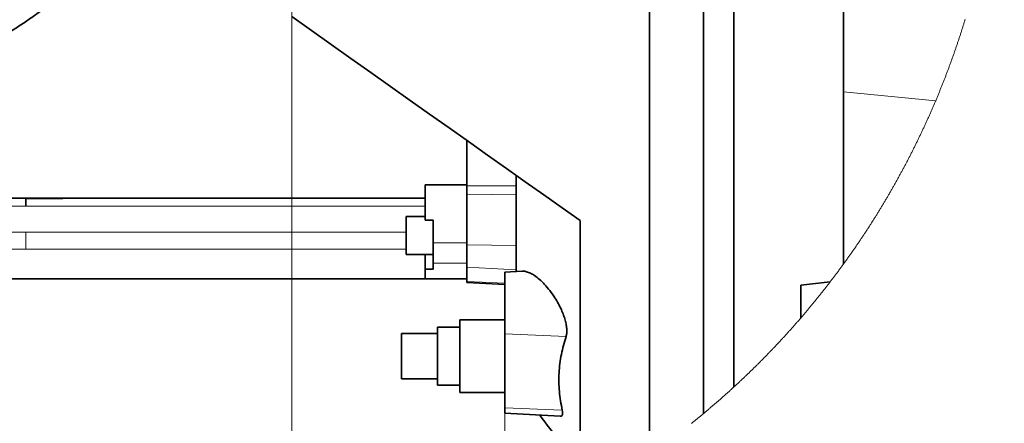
# Model space of a CAD drawing. Header units: millimetres. Extents: x 0 to 12118, y 0 to 8400.
# Tile 124 of 128: x 9977 to 10855, y 6633 to 6993. Entities that reach past the tile are written whole.
import ezdxf

# ---------------------------------------------------------------- set-up
doc = ezdxf.new("R2010")
doc.units = ezdxf.units.MM
doc.header["$LTSCALE"] = 20
doc.styles.add('SLDTEXTSTYLE0', font='TXT', dxfattribs={"width": 0.605})
doc.dimstyles.new('SLDDIMSTYLE11', dxfattribs={"dimtxt": 70, "dimasz": 70, "dimexe": 0, "dimexo": 0.0625, "dimgap": 17.5, "dimtad": 1, "dimdec": 1, "dimlfac": 0.5, "dimrnd": 1e-09, "dimzin": 12, "dimdsep": 46, "dimtxsty": 'SLDTEXTSTYLE0', "dimsah": 1, "dimcen": 0.09, "dimadec": 0, "dimazin": 3, "dimtfac": 1, "dimtofl": 0, "dimtmove": 0, "dimatfit": 3, "dimfxl": 1, "dimfrac": 2, "dimtolj": 1, "dimtzin": 12, "dimarcsym": 0})

# ---------------------------------------------------------------- blocks, each defined once
blk = doc.blocks.new('SW_SYMBOL_HOLE_DEPTH')
at = {"color": 0, "linetype": 'Continuous', "lineweight": 18}
for p, q in [((0, 17500), (16000, 17500)), ((8000, 17500), (8000, 1500)), ((2000, 11100), (8000, 1500)), ((14000, 11100), (8000, 1500))]:
    blk.add_line(p, q, dxfattribs=at)
blk = doc.blocks.new('_D_78')
at = {"color": 7, "linetype": 'Continuous', "lineweight": 0}
for p, q in [((10219.45, 7338.1), (10219.45, 6161.25)), ((9799.45, 7007.17), (9799.45, 6161.25)), ((9799.45, 6191.25), (9073.22, 6191.25)), ((10219.45, 6191.25), (9799.45, 6191.25))]:
    blk.add_line(p, q, dxfattribs=at)
at = {"color": 7, "linetype": 'Continuous', "lineweight": 18}
for points in [[(9799.45, 6191.25), (9869.45, 6181.25), (9869.45, 6201.25)], [(10219.45, 6191.25), (10149.45, 6201.25), (10149.45, 6181.25)]]:
    blk.add_solid(points, dxfattribs=at)
at = {"color": 7, "linetype": 'Continuous', "lineweight": 18, "xscale": 0.0045117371, "yscale": 0.0045117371, "zscale": 0.0045117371, "rotation": 360}
blk.add_blockref('SW_SYMBOL_HOLE_DEPTH', (9479.41, 6201.37), dxfattribs=at)
at = {"color": 7, "linetype": 'Continuous', "lineweight": 18, "char_height": 70, "attachment_point": 1, "style": 'SLDTEXTSTYLE0'}
for s, insert in [('(M12', (9259.88, 6281.68)), ('19)', (9576.1, 6281.68)), ('210', (9073.22, 6281.68))]:
    blk.add_mtext(s, dxfattribs=dict(at, insert=insert))
blk = doc.blocks.new('_D_79')
at = {"color": 7, "linetype": 'Continuous', "lineweight": 0}
for p, q in [((10219.45, 7338.1), (10219.45, 6161.25)), ((10409.45, 6643.06), (10409.45, 6161.25)), ((10219.45, 6191.25), (10409.45, 6191.25)), ((10409.45, 6191.25), (11226.1, 6191.25))]:
    blk.add_line(p, q, dxfattribs=at)
at = {"color": 7, "linetype": 'Continuous', "lineweight": 18}
for points in [[(10219.45, 6191.25), (10289.45, 6181.25), (10289.45, 6201.25)], [(10409.45, 6191.25), (10339.45, 6201.25), (10339.45, 6181.25)]]:
    blk.add_solid(points, dxfattribs=at)
at = {"color": 7, "linetype": 'Continuous', "lineweight": 18, "xscale": 0.0045117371, "yscale": 0.0045117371, "zscale": 0.0045117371}
blk.add_blockref('SW_SYMBOL_HOLE_DEPTH', (10990.48, 6201.37), dxfattribs=at)
at = {"color": 7, "linetype": 'Continuous', "lineweight": 18, "char_height": 70, "attachment_point": 1, "style": 'SLDTEXTSTYLE0'}
for s, insert in [('(2x M12', (10642.62, 6281.68)), ('19)', (11087.17, 6281.68)), ('95', (10509.43, 6281.68))]:
    blk.add_mtext(s, dxfattribs=dict(at, insert=insert))

msp = doc.modelspace()

# ---------------------------------------------------------------- linework, layer by layer
at = {"color": 7, "linetype": 'Continuous', "lineweight": 35}
for p, q in [((10586.448502, 7269.287124), (10586.448502, 6641.840949)), ((10613.448512, 7265.103235), (10613.448512, 6665.438309)), ((10711.448502, 6928.909078), (10711.448502, 7257.259741)), ((10538.448509, 6605.143561), (10538.448509, 7217.999234)), ((10711.448502, 6775.442257), (10711.448502, 6928.908601)), ((10375.448503, 6845.052853), (10375.448503, 6885.628595)), ((10419.448506, 6854.468956), (10419.448506, 6768.6273)), ((10338.448504, 6846.103206), (10375.448503, 6846.103206)), ((10338.448504, 6834.103241), (10338.448504, 6846.103206)), ((10375.448503, 6837.749376), (10375.448503, 6845.052853)), ((10375.448503, 6792.381658), (10375.448503, 6837.749376)), ((10338.448504, 6834.103241), (9902.448516, 6834.103241)), ((9982.4485, 6833.762898), (10015.448492, 6833.762898)), ((9982.4485, 6833.762898), (9982.4485, 6833.76266)), ((9982.4485, 6833.76266), (9982.4485, 6826.903715)), ((10015.448492, 6833.76266), (9982.4485, 6833.76266)), ((10015.448492, 6834.103241), (10015.448492, 6833.76266)), ((10338.448504, 6814.364328), (10338.448504, 6834.103241)), ((10338.448504, 6817.681923), (10321.448504, 6817.681923)), ((10321.448504, 6800.681844), (10321.448504, 6817.681923)), ((10345.448503, 6814.364328), (10338.448504, 6814.364328)), ((10345.448503, 6794.354095), (10345.448503, 6814.364328)), ((10476.448503, 6597.462192), (10476.448503, 6814.10326)), ((10321.448504, 6783.681884), (10321.448504, 6800.681844)), ((10345.448503, 6775.9694), (10345.448503, 6794.354095)), ((10375.448503, 6772.428408), (10375.448503, 6792.381658)), ((10321.448504, 6783.681884), (10345.448503, 6783.681884)), ((10338.448504, 6783.681884), (10338.448504, 6770.607605)), ((10338.448504, 6765.318646), (10338.448504, 6770.607605)), ((10345.448503, 6770.607605), (10338.448504, 6770.607605)), ((10345.448503, 6770.607605), (10345.448503, 6775.9694)), ((10375.448503, 6759.846582), (10375.448503, 6772.428408)), ((10425.020758, 6768.919363), (10409.448501, 6768.103256)), ((10409.448501, 6713.064923), (10409.448501, 6768.103256)), ((10338.448504, 6762.103214), (9872.448515, 6762.103214)), ((10338.448504, 6762.103214), (10338.448504, 6765.318646)), ((10338.448504, 6762.103214), (10375.448503, 6762.103214)), ((10375.448503, 6758.885159), (10375.448503, 6759.846582)), ((10409.448501, 6757.103219), (10375.448503, 6758.885159)), ((10673.448514, 6756.406679), (10699.392092, 6759.285345)), ((10673.448514, 6727.383866), (10673.448514, 6756.406679)), ((10409.448501, 6725.514665), (10369.448505, 6725.514665)), ((10369.448505, 6693.103208), (10369.448505, 6725.514665)), ((10369.448505, 6719.103231), (10349.448506, 6719.103231)), ((10349.448506, 6693.103208), (10349.448506, 6719.103231)), ((10349.448506, 6713.396206), (10317.448504, 6713.396206)), ((10317.448504, 6693.103208), (10317.448504, 6713.396206)), ((10409.448501, 6647.064938), (10409.448501, 6713.064923)), ((10317.448504, 6672.81033), (10317.448504, 6693.103208)), ((10349.448506, 6667.103186), (10349.448506, 6693.103208)), ((10369.448505, 6660.691752), (10369.448505, 6693.103208)), ((10317.448504, 6672.81033), (10349.448506, 6672.81033)), ((10349.448506, 6667.103186), (10369.448505, 6667.103186)), ((10369.448505, 6660.691752), (10409.448501, 6660.691752)), ((10409.448501, 6642.103209), (10409.448501, 6647.064938)), ((10409.448501, 6642.103209), (10458.769243, 6639.518514))]:
    msp.add_line(p, q, dxfattribs=at)
at = {"color": 8, "linetype": 'Continuous', "lineweight": 18}
for p, q in [((10793.553423, 6921.071782), (10711.448293, 6928.908601)), ((10419.448506, 6845.052853), (10375.448503, 6845.052853)), ((10419.448506, 6837.152615), (10375.448503, 6837.749376)), ((9982.4485, 6826.904192), (9872.448515, 6826.904192)), ((10338.448504, 6826.903238), (9982.4485, 6826.903238)), ((9982.4485, 6803.794994), (9872.448515, 6803.794994)), ((9982.4485, 6803.79571), (10321.448504, 6803.79571)), ((9982.4485, 6803.794994), (9982.4485, 6788.429632)), ((10345.448503, 6794.354095), (10375.448503, 6794.354095)), ((9982.4485, 6788.429632), (9872.448515, 6788.429632)), ((10321.448504, 6788.428321), (9982.4485, 6788.428321)), ((10419.448506, 6791.784778), (10375.448503, 6792.381658)), ((10345.448503, 6775.9694), (10375.448503, 6775.9694)), ((10419.448506, 6770.200982), (10375.448503, 6772.428408)), ((10409.448501, 6758.125439), (10375.448503, 6759.846582)), ((10409.448501, 6713.064923), (10464.004334, 6710.678711)), ((10409.448501, 6647.064938), (10460.581701, 6644.828453))]:
    msp.add_line(p, q, dxfattribs=at)
at = {"color": 7, "linetype": 'Continuous', "lineweight": 35, "flags": 128}
msp.add_lwpolyline([(10219.448503, 6996.103301), (10237.045091, 6983.641877), (10254.667323, 6971.162333), (10272.293855, 6958.67969), (10289.903339, 6946.209207), (10307.474445, 6933.765783), (10324.985891, 6921.364679), (10342.416465, 6909.020915), (10359.745056, 6896.749272), (10376.950674, 6884.564772), (10394.012477, 6872.482076), (10410.909806, 6860.515847), (10427.622188, 6848.68063), (10444.129389, 6836.990728), (10460.411396, 6825.46021), (10476.448503, 6814.10326)], dxfattribs=at)
at = {"color": 7, "linetype": 'Continuous', "lineweight": 18, "flags": 128}
msp.add_lwpolyline([(10575.773429, 6633.129134), (10576.371771, 6633.608594), (10576.969605, 6634.088769), (10577.566933, 6634.56954), (10578.163754, 6635.051026), (10578.760099, 6635.532989), (10579.355907, 6636.015668), (10579.951238, 6636.498942), (10580.546063, 6636.982813), (10581.140351, 6637.467279), (10581.734162, 6637.952461), (10582.327467, 6638.438239), (10582.920265, 6638.924613), (10583.512526, 6639.411583), (10584.104311, 6639.899149), (10584.695589, 6640.38743), (10585.286331, 6640.876188), (10585.876595, 6641.365662), (10586.448502, 6641.840949), (10587.037753, 6642.331614), (10587.626469, 6642.822876), (10588.214677, 6643.314733), (10588.802379, 6643.807306), (10589.389574, 6644.300356), (10589.976233, 6644.794121), (10590.562385, 6645.288482), (10591.14803, 6645.783439), (10591.733139, 6646.278992), (10592.317771, 6646.77526), (10592.901837, 6647.272005), (10593.485426, 6647.769346), (10594.068479, 6648.267403), (10594.650995, 6648.766055), (10595.233005, 6649.265184), (10595.814478, 6649.765029), (10596.395444, 6650.265469), (10596.975904, 6650.766506), (10597.555828, 6651.268139), (10598.135214, 6651.770487), (10598.714095, 6652.273312), (10599.292439, 6652.776732), (10599.870246, 6653.280749), (10600.447547, 6653.785481), (10601.024311, 6654.29069), (10601.600569, 6654.796615), (10602.17629, 6655.303016), (10602.751475, 6655.810132), (10603.326123, 6656.317844), (10603.900235, 6656.826034), (10604.473841, 6657.334938), (10605.046909, 6657.844438), (10605.619442, 6658.354535), (10606.191438, 6658.865108), (10606.762897, 6659.376397), (10607.33382, 6659.888282), (10607.904237, 6660.400643), (10608.474087, 6660.91372), (10609.043431, 6661.427393), (10609.612208, 6661.941662), (10610.180479, 6662.456407), (10610.748183, 6662.971868), (10611.315351, 6663.487806), (10611.882012, 6664.004459), (10612.448108, 6664.521589), (10613.013666, 6665.039434), (10613.448512, 6665.438309), (10614.013117, 6665.957107), (10614.577186, 6666.476502), (10615.140688, 6666.996493), (10615.703684, 6667.51708), (10616.266113, 6668.038263), (10616.828006, 6668.560042), (10617.389333, 6669.082417), (10617.950153, 6669.605269), (10618.510407, 6670.128837), (10619.070094, 6670.653), (10619.629275, 6671.17764), (10620.18789, 6671.702876), (10620.745938, 6672.228708), (10621.30345, 6672.755136), (10621.860426, 6673.282161), (10622.416835, 6673.809781), (10622.972708, 6674.337997), (10623.528015, 6674.866691), (10624.082785, 6675.396099), (10624.636989, 6675.925984), (10625.190657, 6676.456466), (10625.743758, 6676.987543), (10626.296293, 6677.519216), (10626.848292, 6678.051367), (10627.399724, 6678.584232), (10627.95062, 6679.117575), (10628.50095, 6679.651513), (10629.050713, 6680.186047), (10629.59991, 6680.721178), (10630.148571, 6681.256785), (10630.696666, 6681.793108), (10631.244194, 6682.329907), (10631.791156, 6682.867303), (10632.337582, 6683.405175), (10632.883411, 6683.943763), (10633.428704, 6684.482827), (10633.973431, 6685.022488), (10634.517592, 6685.562744), (10635.061186, 6686.103477), (10635.604214, 6686.644807), (10636.146676, 6687.186732), (10636.688572, 6687.729254), (10637.229931, 6688.272371), (10637.770694, 6688.815966), (10638.310891, 6689.360156), (10638.850521, 6689.904942), (10639.389586, 6690.450206), (10639.928084, 6690.996065), (10640.466016, 6691.54252), (10641.003352, 6692.089572), (10641.540151, 6692.6371), (10642.076355, 6693.185224), (10642.611992, 6693.733826), (10643.147063, 6694.283142), (10643.681567, 6694.832935), (10644.215476, 6695.383205), (10644.748818, 6695.934191), (10645.281594, 6696.485653), (10645.813774, 6697.037592), (10646.345388, 6697.590246), (10646.876436, 6698.143377), (10647.406917, 6698.696985), (10647.936803, 6699.251308), (10648.466092, 6699.806108), (10648.994845, 6700.361385), (10649.522972, 6700.917258), (10650.050562, 6701.473727), (10650.577527, 6702.030673), (10651.103955, 6702.588215), (10651.629757, 6703.146353), (10652.154993, 6703.704967), (10652.679663, 6704.264178), (10653.203737, 6704.823866), (10653.727245, 6705.384149), (10654.250126, 6705.945029), (10654.772472, 6706.506386), (10655.294191, 6707.068338), (10655.815344, 6707.630768), (10656.335902, 6708.193793), (10656.855863, 6708.757296), (10657.375258, 6709.321394), (10657.894056, 6709.886088), (10658.412259, 6710.45126), (10658.929896, 6711.016908), (10659.446906, 6711.583152), (10659.963351, 6712.149992), (10660.479199, 6712.717309), (10660.994452, 6713.285103), (10661.509108, 6713.853612), (10662.023168, 6714.422479), (10662.536632, 6714.991941), (10663.049501, 6715.562), (10663.561803, 6716.132536), (10664.073479, 6716.703668), (10664.584559, 6717.275276), (10665.095072, 6717.847362), (10665.60496, 6718.420043), (10666.114252, 6718.99332), (10666.622948, 6719.566956), (10667.131048, 6720.141306), (10667.638552, 6720.716133), (10668.145459, 6721.291437), (10668.651771, 6721.867337), (10669.157457, 6722.443714), (10669.662576, 6723.020568), (10670.16707, 6723.598018), (10670.670968, 6724.175944), (10671.17424, 6724.754467), (10671.676945, 6725.333466), (10672.179025, 6725.913062), (10672.680508, 6726.493134), (10673.181366, 6727.073684), (10673.448514, 6727.383866), (10673.948448, 6727.96525), (10674.447786, 6728.54723), (10674.946528, 6729.129567), (10675.444644, 6729.712501), (10675.942164, 6730.29603), (10676.439058, 6730.880036), (10676.935356, 6731.464519), (10677.431028, 6732.049599), (10677.926105, 6732.635035), (10678.420555, 6733.221188), (10678.914409, 6733.807697), (10679.407668, 6734.394803), (10679.90027, 6734.982386), (10680.392277, 6735.570564), (10680.883687, 6736.15922), (10681.374472, 6736.748352), (10681.864631, 6737.337961), (10682.354193, 6737.928166), (10682.84313, 6738.518848), (10683.331441, 6739.110007), (10683.819156, 6739.701643), (10684.306245, 6740.293875), (10684.792709, 6740.886583), (10685.278546, 6741.479769), (10685.763788, 6742.07355), (10686.248403, 6742.667808), (10686.732393, 6743.262544), (10687.215757, 6743.857756), (10687.698495, 6744.453444), (10688.180637, 6745.049729), (10688.662123, 6745.646491), (10689.143013, 6746.24373), (10689.623278, 6746.841445), (10690.102887, 6747.439756), (10690.581899, 6748.038545), (10691.060286, 6748.63781), (10691.538047, 6749.237552), (10692.015182, 6749.83777), (10692.491692, 6750.438466), (10692.967575, 6751.039758), (10693.442803, 6751.641526), (10693.917435, 6752.243771), (10694.391441, 6752.846494), (10694.864791, 6753.449693), (10695.337545, 6754.053369), (10695.809644, 6754.65764), (10696.281117, 6755.26227), (10696.751964, 6755.867495), (10697.222185, 6756.473198), (10697.69175, 6757.079377), (10698.160689, 6757.686033), (10698.629003, 6758.293166), (10699.096691, 6758.900895), (10699.392092, 6759.285345), (10699.858736, 6759.893789), (10700.324755, 6760.50271), (10700.790119, 6761.112108), (10701.254886, 6761.721983), (10701.718968, 6762.332454), (10702.182423, 6762.943282), (10702.645254, 6763.554587), (10703.107458, 6764.166489), (10703.569006, 6764.778748), (10704.029929, 6765.391602), (10704.490196, 6766.004815), (10704.949808, 6766.618624), (10705.408823, 6767.23279), (10705.867153, 6767.847552), (10706.324857, 6768.462672), (10706.781935, 6769.078388), (10707.238358, 6769.694581), (10707.694125, 6770.311131), (10708.149266, 6770.928278), (10708.603781, 6771.545782), (10709.057611, 6772.163882), (10709.510815, 6772.78234), (10709.963393, 6773.401394), (10710.415285, 6774.020805), (10710.866552, 6774.640813), (10711.317163, 6775.261178), (10711.448502, 6775.442257), (10711.898279, 6776.063218), (10712.347429, 6776.684775), (10712.795895, 6777.30669), (10713.243734, 6777.929082), (10713.690918, 6778.55195), (10714.137446, 6779.175296), (10714.583349, 6779.799118), (10715.028566, 6780.423417), (10715.473157, 6781.048193), (10715.917092, 6781.673326), (10716.360372, 6782.299056), (10716.802996, 6782.925143), (10717.244964, 6783.551707), (10717.686277, 6784.178748), (10718.126934, 6784.806266), (10718.566965, 6785.43426), (10719.006311, 6786.062732), (10719.445001, 6786.691561), (10719.883036, 6787.320986), (10720.320445, 6787.950768), (10720.757168, 6788.581028), (10721.193236, 6789.211764), (10721.628647, 6789.842858), (10722.063374, 6790.474548), (10722.497475, 6791.106596), (10722.93092, 6791.73912), (10723.363679, 6792.372122), (10723.795783, 6793.0056), (10724.227261, 6793.639436), (10724.658024, 6794.273748), (10725.088161, 6794.908538), (10725.517642, 6795.543804), (10725.946438, 6796.179428), (10726.374578, 6796.815529), (10726.802033, 6797.452106), (10727.228861, 6798.089161), (10727.655005, 6798.726573), (10728.080463, 6799.364581), (10728.505295, 6800.002828), (10728.929442, 6800.64167), (10729.352933, 6801.28087), (10729.775738, 6801.920547), (10730.197888, 6802.560701), (10730.619352, 6803.201213), (10731.040161, 6803.842201), (10731.460314, 6804.483666), (10731.879782, 6805.125608), (10732.298594, 6805.767908), (10732.716721, 6806.410565), (10733.134162, 6807.053819), (10733.550947, 6807.69743), (10733.967077, 6808.341517), (10734.382522, 6808.985963), (10734.79731, 6809.630885), (10735.211384, 6810.276165), (10735.624831, 6810.922041), (10736.037564, 6811.568274), (10736.44964, 6812.214866), (10736.861061, 6812.861934), (10737.271767, 6813.509479), (10737.681817, 6814.157381), (10738.091212, 6814.80576), (10738.499891, 6815.454497), (10738.907915, 6816.103711), (10739.315283, 6816.753402), (10739.721935, 6817.40345), (10740.127932, 6818.053856), (10740.533244, 6818.704858), (10740.93787, 6819.356098), (10741.341811, 6820.007935), (10741.745066, 6820.660129), (10742.147666, 6821.31268), (10742.54958, 6821.965709), (10742.950808, 6822.619095), (10743.351352, 6823.272958), (10743.751209, 6823.927178), (10744.150382, 6824.581876), (10744.548869, 6825.23705), (10744.9467, 6825.892582), (10745.343816, 6826.548471), (10745.740276, 6827.204838), (10746.136021, 6827.861562), (10746.531081, 6828.518763), (10746.925485, 6829.176321), (10747.319173, 6829.834356), (10747.712206, 6830.492749), (10748.104524, 6831.1515), (10748.496156, 6831.810727), (10748.887103, 6832.470431), (10749.277365, 6833.130493), (10749.666941, 6833.790913), (10750.055831, 6834.45169), (10750.444036, 6835.112944), (10750.831526, 6835.774674), (10751.21836, 6836.436763), (10751.604479, 6837.099209), (10751.989912, 6837.762012), (10752.374631, 6838.425293), (10752.758693, 6839.08905), (10753.14204, 6839.753046), (10753.524702, 6840.417519), (10753.906679, 6841.082468), (10754.28794, 6841.747656), (10754.668545, 6842.41332), (10755.048406, 6843.079462), (10755.42761, 6843.745842), (10755.8061, 6844.412699), (10756.183904, 6845.080032), (10756.560993, 6845.747604), (10756.937396, 6846.415653), (10757.313114, 6847.084179), (10757.688116, 6847.752943), (10758.062434, 6848.422184), (10758.436065, 6849.091783), (10758.808982, 6849.761739), (10759.181183, 6850.432172), (10759.552699, 6851.102962), (10759.923529, 6851.774111), (10760.293644, 6852.445617), (10760.663074, 6853.11748), (10761.031788, 6853.789821), (10761.399787, 6854.462519), (10761.767101, 6855.135574), (10762.133699, 6855.809107), (10762.499612, 6856.482997), (10762.86481, 6857.157125), (10763.229322, 6857.831731), (10763.593119, 6858.506813), (10763.9562, 6859.182134), (10764.318597, 6859.857931), (10764.680278, 6860.533967), (10765.041243, 6861.21048), (10765.401494, 6861.88735), (10765.761059, 6862.564578), (10766.119938, 6863.242283), (10766.478073, 6863.920226), (10766.835522, 6864.598646), (10767.192256, 6865.277424), (10767.548274, 6865.956559), (10767.903578, 6866.636052), (10768.258196, 6867.315903), (10768.612098, 6867.996111), (10768.965285, 6868.676677), (10769.317757, 6869.3576), (10769.669514, 6870.039), (10770.020586, 6870.720639), (10770.370912, 6871.402755), (10770.720553, 6872.085228), (10771.069478, 6872.76794), (10771.417689, 6873.451128), (10771.765184, 6874.134674), (10772.111964, 6874.818578), (10772.458028, 6875.502839), (10772.803378, 6876.187458), (10773.148012, 6876.872435), (10773.49193, 6877.55765), (10773.835164, 6878.243341), (10774.177652, 6878.929391), (10774.519425, 6879.615798), (10774.860483, 6880.302563), (10775.200825, 6880.989685), (10775.540453, 6881.677165), (10775.879365, 6882.365003), (10776.217561, 6883.053198), (10776.555043, 6883.741631), (10776.891779, 6884.430542), (10777.22783, 6885.11981), (10777.563136, 6885.809317), (10777.897727, 6886.4993), (10778.231602, 6887.189522), (10778.564762, 6887.88022), (10778.897207, 6888.571157), (10779.228907, 6889.262452), (10779.559922, 6889.954104), (10779.890191, 6890.646114), (10780.219745, 6891.338482), (10780.548554, 6892.031207), (10780.876678, 6892.72429), (10781.204056, 6893.417611), (10781.530719, 6894.111409), (10781.856638, 6894.805446), (10782.181841, 6895.49984), (10782.506328, 6896.194591), (10782.830101, 6896.889701), (10783.153128, 6897.585049), (10783.47544, 6898.280873), (10783.797007, 6898.976936), (10784.117889, 6899.673357), (10784.437996, 6900.370135), (10784.757417, 6901.067152), (10785.076093, 6901.764646), (10785.394024, 6902.462377), (10785.71124, 6903.160467), (10786.027741, 6903.858914), (10786.343496, 6904.5576), (10786.658537, 6905.256762), (10786.972832, 6905.956163), (10787.286412, 6906.655803), (10787.599247, 6907.355919), (10787.911367, 6908.056273), (10788.222741, 6908.756986), (10788.533401, 6909.458055), (10788.843315, 6910.159364), (10789.152485, 6910.861149), (10789.460939, 6911.563053), (10789.768677, 6912.265434), (10790.075671, 6912.968054), (10790.38192, 6913.671031), (10790.687453, 6914.374366), (10790.992242, 6915.077939), (10791.296285, 6915.78187), (10791.599613, 6916.486158), (10791.902196, 6917.190685), (10792.204034, 6917.89557), (10792.505156, 6918.600693), (10792.805534, 6919.306173), (10793.105167, 6920.012011), (10793.404084, 6920.718207), (10793.553423, 6921.071782), (10793.851208, 6921.778336), (10794.148278, 6922.485247), (10794.444602, 6923.192515), (10794.740182, 6923.900022), (10795.035046, 6924.607768), (10795.329135, 6925.31599), (10795.622509, 6926.024332), (10795.915138, 6926.73315), (10796.207052, 6927.442207), (10796.498191, 6928.151503), (10796.788614, 6928.861155), (10797.078263, 6929.571166), (10797.367197, 6930.281415), (10797.655385, 6930.992022), (10797.942829, 6931.702866), (10798.229527, 6932.414069), (10798.51551, 6933.12551), (10798.800718, 6933.837309), (10799.085211, 6934.549346), (10799.368929, 6935.261621), (10799.651932, 6935.974374), (10799.93416, 6936.687245), (10800.215673, 6937.400474), (10800.496441, 6938.114061), (10800.776463, 6938.827887), (10801.055711, 6939.54195), (10801.334243, 6940.256371), (10801.612031, 6940.97115), (10801.889043, 6941.686048), (10802.165341, 6942.401423), (10802.440893, 6943.116918), (10802.71567, 6943.832769), (10802.989733, 6944.548979), (10803.26302, 6945.265307), (10803.535592, 6945.982113), (10803.807389, 6946.699037), (10804.078441, 6947.41632), (10804.348748, 6948.133841), (10804.61831, 6948.851719), (10804.887127, 6949.569836), (10805.155169, 6950.28831), (10805.422496, 6951.006904), (10805.689048, 6951.725855), (10805.954855, 6952.445164), (10806.219917, 6953.164592), (10806.484234, 6953.884377), (10806.747776, 6954.604521), (10807.010573, 6955.324783), (10807.272654, 6956.045403), (10807.533931, 6956.766381), (10807.794493, 6957.487478), (10808.05428, 6958.208933), (10808.313351, 6958.930626), (10808.571618, 6959.652557), (10808.82917, 6960.374846), (10809.085947, 6961.097374), (10809.341978, 6961.82014), (10809.597265, 6962.543144), (10809.851777, 6963.266506), (10810.105544, 6963.990107), (10810.358565, 6964.713945), (10810.610812, 6965.438023), (10810.862314, 6966.162338), (10811.113071, 6966.887011), (10811.363053, 6967.611923), (10811.61229, 6968.337073), (10811.860752, 6969.062462), (10812.108498, 6969.788089), (10812.35544, 6970.514073), (10812.601637, 6971.240177), (10812.847089, 6971.966639), (10813.091796, 6972.693338), (10813.335728, 6973.420277), (10813.578885, 6974.147453), (10813.821297, 6974.874988), (10814.062964, 6975.602641), (10814.303856, 6976.330652), (10814.543974, 6977.058783), (10814.783346, 6977.78727), (10815.021973, 6978.515997), (10815.259826, 6979.244962), (10815.496903, 6979.974165), (10815.733235, 6980.703607), (10815.968853, 6981.433287), (10816.203635, 6982.163205), (10816.437703, 6982.893481), (10816.670995, 6983.623877), (10816.903513, 6984.35451), (10817.135256, 6985.085502), (10817.366284, 6985.816612), (10817.596477, 6986.54808), (10817.825955, 6987.279668), (10818.054658, 6988.011613), (10818.282645, 6988.743677), (10818.509799, 6989.47598), (10818.736237, 6990.20864), (10818.9619, 6990.94142), (10819.186788, 6991.674557), (10819.410902, 6992.407813), (10819.63424, 6993.141308), (10819.856864, 6993.87516)], dxfattribs=at)
at = {"color": 7, "linetype": 'Continuous', "lineweight": 35}
msp.add_arc((11244.202002, 7235.627248), 1000.017898, 216.522918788, 219.946940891, dxfattribs=at)
for points, knots in [([(9894.210857, 6946.885362), (9894.327385, 6946.918721), (9895.178276, 6947.162312), (9897.014576, 6947.979881), (9900.06232, 6949.097635), (9903.870405, 6950.594422), (9908.281937, 6952.311023), (9913.113555, 6954.225204), (9918.099933, 6956.251826), (9922.602235, 6958.156679), (9926.437132, 6959.851833), (9929.600341, 6961.300338), (9932.844819, 6962.83146), (9936.609783, 6964.665808), (9941.281058, 6967.028237), (9947.461978, 6970.288879), (9955.100014, 6974.524755), (9963.88146, 6979.681963), (9972.970395, 6985.348473), (9982.110034, 6991.384363), (9992.010768, 6998.292994), (10002.593223, 7006.112846), (10013.953241, 7015.01814), (10025.515772, 7024.610631), (10038.851452, 7036.310934), (10053.992764, 7050.32256), (10070.992687, 7066.804435), (10085.021183, 7080.927667), (10096.008595, 7092.229337), (10103.776802, 7100.315395), (10111.585519, 7108.527164), (10119.101792, 7116.499744), (10125.790555, 7123.644213), (10131.146865, 7129.395196), (10135.009943, 7133.557302), (10137.985534, 7136.771018), (10140.922652, 7139.948636), (10144.623577, 7143.961477), (10149.316566, 7149.062547), (10154.872338, 7155.119251), (10160.96517, 7161.782803), (10168.84509, 7170.427102), (10178.24281, 7180.772911), (10189.076159, 7192.740757), (10199.703511, 7204.514206), (10210.068275, 7216.037554), (10220.10268, 7227.237462), (10229.592993, 7237.876001), (10238.341485, 7247.728896), (10246.950596, 7257.472549), (10255.303203, 7266.981907), (10263.332361, 7276.190091), (10270.274371, 7284.210533), (10276.282234, 7291.212003), (10280.203588, 7295.805151), (10282.132549, 7298.089199), (10282.342628, 7298.337951)], [0, 0, 0, 0, 0.0006870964, 0.0050171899, 0.0113604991, 0.0191038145, 0.028213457, 0.0382040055, 0.0485716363, 0.0587334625, 0.0659230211, 0.0723457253, 0.0784605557, 0.0862655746, 0.0960926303, 0.1081416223, 0.1258891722, 0.1456122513, 0.1658808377, 0.1866150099, 0.2077114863, 0.2343310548, 0.2612152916, 0.2895495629, 0.3195083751, 0.3618010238, 0.4065123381, 0.453761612, 0.4746709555, 0.4958896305, 0.5173421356, 0.538925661, 0.5580194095, 0.5728368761, 0.5834887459, 0.5902189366, 0.5976714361, 0.6080249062, 0.6211727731, 0.6369750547, 0.6546287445, 0.6723710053, 0.7033002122, 0.7338821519, 0.7639061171, 0.7932343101, 0.8217659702, 0.8491738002, 0.8740726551, 0.8964800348, 0.9229001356, 0.9458405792, 0.9657550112, 0.9830479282, 0.9981537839, 1, 1, 1, 1]), ([(10425.025147, 6768.835559), (10425.306542, 6768.871846), (10426.520888, 6769.028444), (10428.99315, 6768.4483), (10432.369851, 6767.162426), (10436.315293, 6764.806367), (10440.572147, 6761.477325), (10445.182465, 6756.982114), (10449.80214, 6751.504489), (10453.871197, 6745.692172), (10457.249112, 6739.944074), (10459.796854, 6734.822272), (10461.809512, 6729.902622), (10463.299114, 6725.337017), (10464.308465, 6720.934763), (10464.759466, 6716.974005), (10464.722444, 6713.552669), (10464.231415, 6711.587515), (10464.004334, 6710.678711)], [0, 0, 0, 0, 0.0112309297, 0.0484664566, 0.0984325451, 0.1549970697, 0.2298801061, 0.3126463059, 0.4101679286, 0.5139710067, 0.5939416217, 0.6746830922, 0.7408702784, 0.8048095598, 0.8651740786, 0.919808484, 0.9629146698, 1, 1, 1, 1]), ([(10464.004334, 6710.678711), (10462.457725, 6705.382583), (10459.374333, 6694.823981), (10457.446686, 6678.318245), (10457.54186, 6661.520299), (10459.561775, 6650.428893), (10460.581701, 6644.828453)], [0, 0, 0, 0, 0.2477259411, 0.4938777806, 0.7444411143, 1, 1, 1, 1]), ([(10460.581701, 6644.828453), (10460.716696, 6644.106162), (10460.952217, 6642.846008), (10460.91374, 6641.14978), (10460.362327, 6639.922849), (10459.454596, 6639.460443), (10458.939298, 6639.554507), (10458.77273, 6639.584913)], [0, 0, 0, 0, 0.33500693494, 0.58447466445, 0.76343706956, 0.92353184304, 1, 1, 1, 1])]:
    msp.add_open_spline(points, degree=3, knots=knots, dxfattribs=at)

# ---------------------------------------------------------------- dimensions: what is measured, and where the dimension line sits
at = {"color": 7, "linetype": 'Continuous', "lineweight": 18}
for base, p2, text, picture, middle in [((9799.448504, 6191.250502), (9799.448504, 7011.17322), '<> (M12{\\fGDT;x}19)', '_D_78', (9394.123301, 6191.250502)), ((10409.448504, 6191.250502), (10409.448504, 6647.064963), '<> (2x M12{\\fGDT;x}19)', '_D_79', (10867.76496, 6191.250502))]:
    dim = msp.add_linear_dim(base=base, p1=(10219.448504, 7342.103245), p2=p2, text=text, dimstyle='SLDDIMSTYLE11', dxfattribs=at)
    dim.commit()
    dim.dimension.update_dxf_attribs({"geometry": picture, "text_midpoint": middle, "dimtype": 160})

doc.saveas('drawing.dxf')
